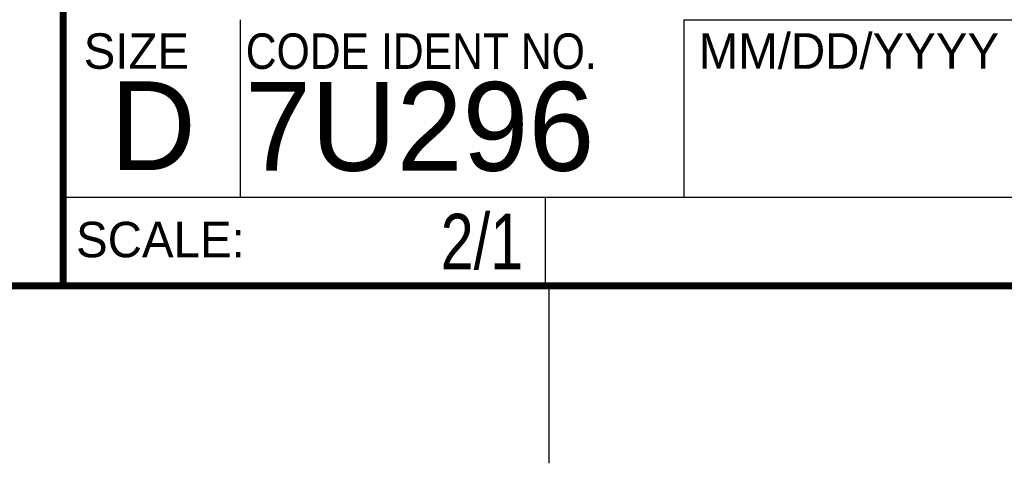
# Model space of a CAD drawing. Header units: inches. Extents: x 0 to 34, y 0 to 22.
# Tile 22 of 30: x 28.3 to 31, y 0 to 1.3. Entities that reach past the tile are written whole.
import ezdxf

# ---------------------------------------------------------------- set-up
doc = ezdxf.new("R2010")
doc.units = ezdxf.units.IN
doc.header["$LTSCALE"] = 1.87
doc.header["$MEASUREMENT"] = 0
doc.layers.get('0').update_dxf_attribs({"linetype": 'CONTINUOUS'})
doc.layers.add('DETAIL', color=7, linetype='CONTINUOUS')
doc.layers.add('NOTE', color=7, linetype='CONTINUOUS')
doc.styles.get("Standard").update_dxf_attribs({"font": 'txt', "width": 0.8})
doc.styles.add('TEXTSTYLE_2', font='txt')
doc.styles.add('TEXTSTYLE_3', font='txt', dxfattribs={"width": 0.9})

msp = doc.modelspace()

# ---------------------------------------------------------------- linework, layer by layer
at = {"color": 2, "linetype": 'CONTINUOUS'}
for p, q in [((28.88, 0.75), (28.88, 1.25)), ((30.13, 1.2499), (33.49, 1.2499)), ((30.13, 1.2499), (30.13, 0.7499)), ((28.3795, 0.75), (29.7395, 0.75)), ((28.3795, 0.75), (28.3795, 0.5)), ((28.38, 0.75), (33.5, 0.75)), ((29.7395, 0.75), (29.7395, 0.5)), ((30.13, 0.7499), (33.49, 0.7499)), ((28.3795, 0.5), (29.7395, 0.5)), ((29.75, 0), (29.75, 0.5))]:
    msp.add_line(p, q, dxfattribs=at)
at = {"color": 7, "linetype": 'CONTINUOUS', "const_width": 0.02}
for points in [[(28.38, 3), (28.38, 0.5)], [(0.5, 0.5), (33.5, 0.5)]]:
    msp.add_lwpolyline(points, dxfattribs=at)

# ---------------------------------------------------------------- texts
at = {"color": 2, "linetype": 'CONTINUOUS', "char_height": 0.1, "attachment_point": 1, "line_spacing_factor": 0.9}
for s, insert, width, style in [('SIZE', (28.4379, 1.2118), 0.4, 'TEXTSTYLE_2'), ('CODE IDENT NO.', (28.8949, 1.2115), 1.26, 'TEXTSTYLE_3'), ('MM/DD/YYYY', (30.1721, 1.2121), 1, 'TEXTSTYLE_2'), ('SCALE:', (28.4164, 0.6806), 0.6, 'TEXTSTYLE_2')]:
    msp.add_mtext(s, dxfattribs=dict(at, insert=insert, width=width, style=style))
at = {"color": 7, "linetype": 'CONTINUOUS', "char_height": 0.25, "attachment_point": 1, "line_spacing_factor": 0.9, "style": 'TEXTSTYLE_2'}
for s, insert, width in [('D  ', (28.5128, 1.0764), 0.75), ('7U296', (28.8928, 1.0745), 1.25)]:
    msp.add_mtext(s, dxfattribs=dict(at, insert=insert, width=width))
at = {"layer": 'DETAIL', "color": 7, "linetype": 'CONTINUOUS', "insert": (29.677, 0.7032), "char_height": 0.15625, "width": 0.375, "attachment_point": 3, "line_spacing_factor": 0.9}
msp.add_mtext('2/1', dxfattribs=at)
at = {"layer": 'NOTE', "color": 7, "linetype": 'CONTINUOUS', "insert": (31.81, 1.078), "char_height": 0.25, "width": 2, "attachment_point": 2, "line_spacing_factor": 0.9}
msp.add_mtext('08/29/2016', dxfattribs=at)

doc.saveas('drawing.dxf')
